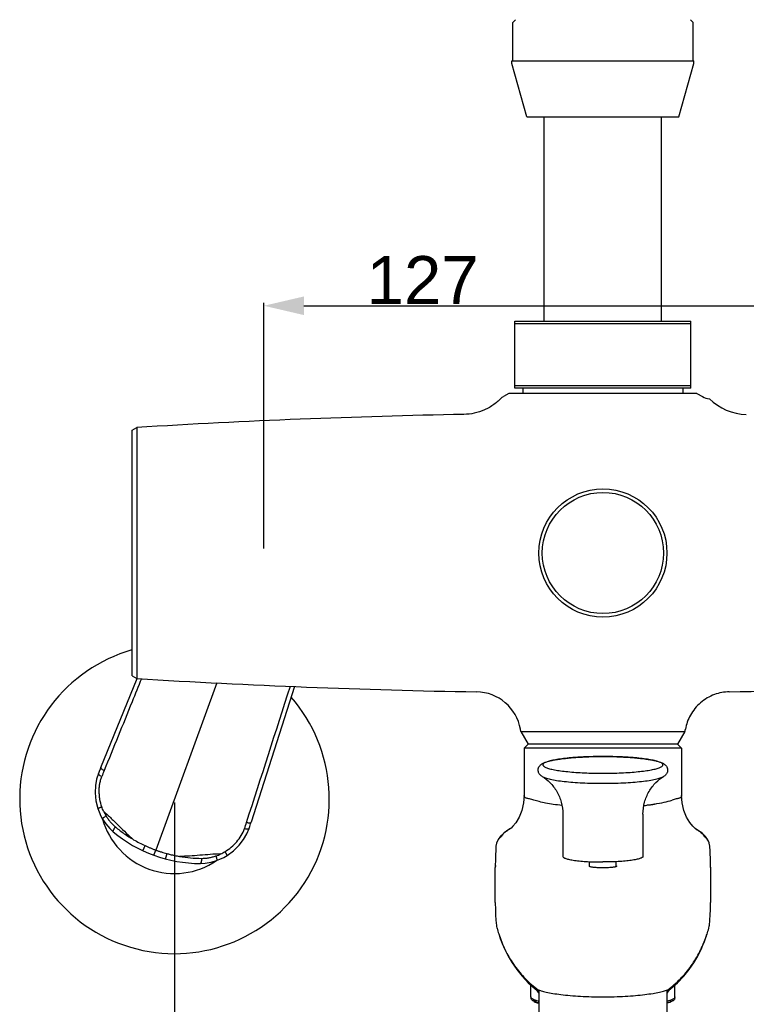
# Model space of a CAD drawing. Header units: millimetres. Extents: x 687 to 1107, y -116 to 478.
# Tile 6 of 49: x 734 to 780, y -20 to 41. Entities that reach past the tile are written whole.
import ezdxf

# ---------------------------------------------------------------- set-up
doc = ezdxf.new("R2010")
doc.units = ezdxf.units.MM
doc.header["$LTSCALE"] = 0.1
for name, color, linetype in [('DEF_LAYER_ASSEM_MEMBER', 7, 'Continuous'), ('DIM', 3, 'Continuous'), ('MEMBER', 7, 'Continuous')]:
    doc.layers.add(name, color=color, linetype=linetype)
doc.styles.get("Standard").update_dxf_attribs({"font": 'arial_0.ttf'})
doc.dimstyles.new('DIMSTYLE_1', dxfattribs={"dimtxt": 3, "dimasz": 2.5, "dimexe": 0.18, "dimexo": 0.0625, "dimgap": 0.09, "dimtad": 1, "dimdec": 3, "dimdsep": 46, "dimtxsty": 'Standard', "dimblk": '_FILLED', "dimblk1": '_FILLED', "dimblk2": '_FILLED', "dimcen": 0.09, "dimadec": 0, "dimazin": 0, "dimtp": 0.5, "dimtm": 0.5, "dimtfac": 1, "dimtdec": 3, "dimtofl": 0, "dimtmove": 0, "dimatfit": 3, "dimldrblk": '_FILLED', "dimfxl": 1, "dimtolj": 1, "dimarcsym": 0})

# ---------------------------------------------------------------- blocks, each defined once
blk = doc.blocks.new('_FILLED')
at = {"color": 0, "linetype": 'ByBlock'}
blk.add_solid([(0, 0), (-1, 0.233), (-1, -0.233)], dxfattribs=at)
blk = doc.blocks.new('*D4')
at = {"layer": 'Defpoints', "color": 0, "linetype": 'Continuous', "transparency": 16777216}
for p in [(792.047, 23.434), (749.713, 8.21), (792.047, 8.21)]:
    blk.add_point(p, dxfattribs=at)
at = {"layer": 'DIM', "color": 0, "linetype": 'Continuous', "lineweight": -2, "transparency": 16777216}
for p, q in [((749.713, 8.272), (749.713, 23.614)), ((752.213, 23.434), (789.547, 23.434)), ((792.047, 8.272), (792.047, 23.614))]:
    blk.add_line(p, q, dxfattribs=at)
at = {"layer": 'DIM', "color": 0, "linetype": 'Continuous', "lineweight": -2, "transparency": 16777216, "xscale": 2.5, "yscale": 2.5, "zscale": 2.5, "rotation": 180}
blk.add_blockref('_FILLED', (749.713, 23.434), dxfattribs=at)
at = {"layer": 'DIM', "color": 0, "linetype": 'Continuous', "lineweight": -2, "transparency": 16777216, "xscale": 2.5, "yscale": 2.5, "zscale": 2.5}
blk.add_blockref('_FILLED', (792.047, 23.434), dxfattribs=at)
at = {"layer": 'DIM', "color": 0, "linetype": 'Continuous', "transparency": 16777216, "insert": (759.624, 26.537), "char_height": 3, "attachment_point": 2}
blk.add_mtext('\\A1;127', dxfattribs=at)
blk = doc.blocks.new('*D5')
at = {"layer": 'Defpoints', "color": 0, "linetype": 'Continuous', "transparency": 16777216}
for p in [(744.127, -7.517), (797.633, -7.517), (797.633, -52.626)]:
    blk.add_point(p, dxfattribs=at)
at = {"layer": 'DIM', "color": 0, "linetype": 'Continuous', "lineweight": -2, "transparency": 16777216}
for p, q in [((744.127, -7.579), (744.127, -52.806)), ((797.633, -7.579), (797.633, -52.806)), ((746.627, -52.626), (795.133, -52.626))]:
    blk.add_line(p, q, dxfattribs=at)
at = {"layer": 'DIM', "color": 0, "linetype": 'Continuous', "lineweight": -2, "transparency": 16777216, "xscale": 2.5, "yscale": 2.5, "zscale": 2.5, "rotation": 180}
blk.add_blockref('_FILLED', (744.127, -52.626), dxfattribs=at)
at = {"layer": 'DIM', "color": 0, "linetype": 'Continuous', "lineweight": -2, "transparency": 16777216, "xscale": 2.5, "yscale": 2.5, "zscale": 2.5}
blk.add_blockref('_FILLED', (797.633, -52.626), dxfattribs=at)
at = {"layer": 'DIM', "color": 0, "linetype": 'Continuous', "transparency": 16777216, "insert": (771.143, -49.471), "char_height": 3, "attachment_point": 2}
blk.add_mtext('\\A1;130-210', dxfattribs=at)

msp = doc.modelspace()

# ---------------------------------------------------------------- linework, layer by layer
at = {"layer": 'DEF_LAYER_ASSEM_MEMBER', "color": 7, "linetype": 'Continuous'}
for p, q in [((765.4132, 41.2958), (765.2465, 41.1291)), ((776.3465, 41.2958), (776.5132, 41.1291)), ((765.2465, 38.7291), (765.2465, 41.1291)), ((776.5132, 38.7291), (776.5132, 41.1291)), ((765.1965, 38.7291), (776.5632, 38.7291)), ((765.1965, 38.5624), (765.1965, 38.7291)), ((766.1299, 35.2291), (765.1965, 38.5624)), ((775.6299, 35.2291), (776.5632, 38.5624)), ((776.5632, 38.5624), (776.5632, 38.7291)), ((766.1299, 35.2291), (775.6299, 35.2291)), ((766.8799, -19.2964), (766.8799, -21.6932)), ((774.8799, -19.2965), (774.8799, -21.6932))]:
    msp.add_line(p, q, dxfattribs=at)
msp.add_circle((770.8799, 7.9958), 4, dxfattribs=at)
at = {"layer": 'DEF_LAYER_ASSEM_MEMBER', "color": 9, "linetype": 'Continuous'}
msp.add_circle((770.8799, 7.9958), 3.7838, dxfattribs=at)
at = {"layer": 'MEMBER', "color": 7, "linetype": 'Continuous'}
for p, q in [((767.2132, 22.4624), (767.2132, 35.2291)), ((774.5465, 22.4624), (774.5465, 35.2291)), ((765.3799, 22.4624), (776.3799, 22.4624)), ((765.3799, 18.2958), (765.3799, 22.4624)), ((776.3799, 22.2958), (765.3799, 22.2958)), ((776.3799, 18.2958), (776.3799, 22.4624)), ((765.3799, 18.4624), (776.3799, 18.4624)), ((765.0132, 17.9624), (764.6668, 17.7624)), ((776.7465, 17.9624), (765.0132, 17.9624)), ((776.3799, 18.2958), (765.3799, 18.2958)), ((765.8799, 18.2958), (765.8799, 17.9624)), ((775.8799, 18.2958), (775.8799, 17.9624)), ((776.7465, 17.9624), (777.0929, 17.7624)), ((764.5806, 17.7181), (764.6668, 17.7624)), ((777.5303, 17.6304), (777.5303, 17.6304)), ((741.4799, 15.6624), (741.7716, 15.8309)), ((741.4799, 0.3291), (741.4799, 15.6624)), ((741.7716, 15.8309), (741.7716, 0.1607)), ((739.5233, -5.4003), (741.8056, 0.1588)), ((741.4799, 0.3291), (741.7716, 0.1607)), ((746.7629, -0.1101), (742.9619, -10.5533)), ((751.6127, -0.3316), (748.9078, -8.8179)), ((765.7559, -3.1455), (765.7324, -3.0124)), ((776.0038, -3.1455), (776.0273, -3.0125)), ((765.7559, -3.1455), (776.0038, -3.1455)), ((765.7559, -3.1455), (766.2132, -3.9376)), ((776.0038, -3.1455), (775.5465, -3.9376)), ((766.2132, -3.9376), (765.9632, -4.1876)), ((770.8799, -4.1876), (765.9632, -4.1876)), ((765.9632, -4.1876), (765.9632, -7.1452)), ((775.5465, -3.9376), (766.2132, -3.9376)), ((775.7967, -4.1877), (770.8799, -4.1876)), ((775.5465, -3.9376), (775.7967, -4.1877)), ((775.7967, -4.1877), (775.7967, -7.1453)), ((765.9632, -7.1485), (765.9632, -7.148)), ((775.7967, -7.148), (775.7967, -7.1485)), ((739.3401, -7.9539), (739.3401, -7.9539)), ((768.3799, -8.3077), (768.3799, -10.9484)), ((773.3799, -8.3077), (773.3799, -10.9484)), ((739.6314, -8.614), (739.6315, -8.6142)), ((765.4458, -8.8422), (765.2645, -9.0667)), ((776.6435, -9.2065), (776.639, -9.204)), ((776.8971, -9.3646), (776.6435, -9.2065)), ((764.6657, -9.5137), (764.4829, -9.6907)), ((764.2416, -10.11), (764.2408, -10.1126)), ((777.5191, -10.1126), (777.5183, -10.1099)), ((742.8443, -10.8764), (742.9619, -10.5533)), ((747.4072, -10.8901), (747.4072, -10.8901)), ((746.7597, -11.2085), (746.7596, -11.2086)), ((764.1606, -11.5231), (764.1602, -11.6436)), ((764.1604, -13.8304), (764.1604, -11.6441)), ((770.0465, -11.5754), (770.0465, -11.275)), ((771.7132, -11.5784), (771.7132, -11.275)), ((777.5996, -11.629), (777.5992, -11.5231)), ((777.5995, -11.6441), (777.5995, -13.8313)), ((777.5997, -11.6293), (777.5997, -11.6439)), ((764.1648, -14.2831), (764.1647, -14.2802)), ((777.5928, -14.283), (777.5928, -14.2802)), ((764.2325, -15.2481), (764.2411, -15.3073)), ((764.2332, -15.2524), (764.2333, -15.2534)), ((764.2411, -15.3073), (764.265, -15.4201)), ((777.5232, -15.2782), (777.5269, -15.2513)), ((777.5265, -15.2534), (777.5267, -15.2524)), ((777.5269, -15.2513), (777.5267, -15.2524)), ((764.265, -15.4201), (764.2671, -15.428)), ((777.3252, -15.9581), (777.3385, -15.92)), ((777.4952, -15.4206), (777.4931, -15.4283)), ((766.3799, -19.7134), (766.3799, -18.9767)), ((775.3799, -19.7134), (775.3799, -18.9767))]:
    msp.add_line(p, q, dxfattribs=at)
at = {"layer": 'MEMBER', "color": 9, "linetype": 'Continuous'}
for p, q in [((770.9319, -4.7104), (770.8799, -4.7103)), ((740.2966, -9.4081), (740.296, -9.4076)), ((745.7406, -11.3892), (745.7397, -11.3892)), ((764.1604, -11.6431), (764.1604, -11.6436)), ((775.3799, -19.7134), (775.3799, -19.7151))]:
    msp.add_line(p, q, dxfattribs=at)
at = {"layer": 'MEMBER', "color": 7, "linetype": 'Continuous'}
for points in [[(739.5232, -5.4004), (739.4855, -5.4931), (739.4216, -5.6524), (739.3717, -5.7791)], [(739.3717, -5.779), (739.2636, -6.1181), (739.192, -6.5145), (739.1708, -6.9718), (739.2209, -7.4719), (739.3401, -7.9539)], [(765.9632, -7.1487), (765.9313, -7.5943), (765.8191, -8.0855), (765.6479, -8.5059), (765.4458, -8.8422)], [(776.4924, -9.0635), (776.3111, -8.8379), (776.1098, -8.5014), (775.9396, -8.0817), (775.8283, -7.592), (775.7967, -7.1487)], [(739.3401, -7.9539), (739.4163, -8.1709), (739.5295, -8.4255), (739.6314, -8.614)], [(739.6315, -8.6142), (739.8303, -8.914), (740.0819, -9.2087), (740.296, -9.4076)], [(747.4072, -10.8901), (747.8084, -10.5974), (748.1682, -10.2466), (748.4459, -9.8827), (748.6458, -9.533), (748.781, -9.2036)], [(748.781, -9.2038), (748.8242, -9.0747), (748.8776, -8.9116), (748.9082, -8.8164)], [(765.1193, -9.206), (764.8823, -9.3513), (764.6657, -9.5137)], [(765.2645, -9.0667), (765.143, -9.1859), (765.1159, -9.2089)], [(776.6658, -9.2261), (776.6658, -9.2261), (776.6147, -9.184), (776.4924, -9.0635)], [(764.4829, -9.6907), (764.3319, -9.8998), (764.2416, -10.11)], [(777.2839, -9.6986), (777.1064, -9.5241), (776.8971, -9.3646)], [(777.5183, -10.1099), (777.4306, -9.9046), (777.2839, -9.6986)], [(764.2408, -10.1126), (764.2012, -10.311), (764.1938, -10.4457), (764.1925, -10.4918), (764.1877, -10.5794), (764.1835, -10.6712), (764.1793, -10.7656), (764.1754, -10.8648), (764.1717, -10.9674), (764.1685, -11.073), (764.1657, -11.1816), (764.1634, -11.2929), (764.1617, -11.4068), (764.1606, -11.5231)], [(777.5992, -11.5231), (777.5981, -11.4069), (777.5964, -11.2929), (777.5942, -11.1816), (777.5914, -11.0729), (777.5881, -10.9673), (777.5845, -10.8648), (777.5805, -10.7655), (777.5764, -10.6712), (777.5722, -10.5794), (777.5674, -10.492), (777.5661, -10.4461), (777.5588, -10.3117), (777.5191, -10.1126)], [(746.7597, -11.2085), (746.9587, -11.1297), (747.209, -11.0075), (747.4072, -10.8901)], [(745.7406, -11.3892), (746.0324, -11.3745), (746.4145, -11.3104), (746.7596, -11.2086)], [(764.1604, -13.8298), (764.1608, -13.9811), (764.1623, -14.1398), (764.1647, -14.2802)], [(777.5951, -14.2802), (777.5975, -14.1398), (777.5991, -13.9811), (777.5995, -13.8298)], [(764.1671, -14.283), (764.1749, -14.5952), (764.193, -14.9251), (764.2333, -15.2535)], [(777.5266, -15.2535), (777.5669, -14.9251), (777.5849, -14.5952), (777.5928, -14.283)], [(777.4949, -15.4203), (777.5184, -15.3095), (777.5232, -15.2782)], [(764.2668, -15.4284), (764.2907, -15.5118), (764.3189, -15.6062), (764.3464, -15.6943), (764.3725, -15.7752), (764.3964, -15.8469), (764.4166, -15.9061), (764.4338, -15.9557)], [(764.3965, -15.8465), (764.4731, -16.0757), (764.5907, -16.3899), (764.752, -16.7643), (764.9561, -17.1696), (765.2035, -17.588), (765.4955, -18.0099), (765.8338, -18.428), (766.2191, -18.8337), (766.6525, -19.2189), (766.7397, -19.2876)], [(775.02, -19.2878), (775.1036, -19.222), (775.5379, -18.8365), (775.9239, -18.4304), (776.2628, -18.012), (776.5554, -17.5896), (776.8032, -17.1707), (777.0076, -16.7648), (777.1692, -16.3899), (777.2869, -16.0754), (777.3507, -15.8843)], [(777.3385, -15.92), (777.358, -15.8632), (777.3818, -15.7922), (777.4084, -15.7104), (777.4365, -15.6207), (777.4654, -15.5245), (777.4931, -15.4283)]]:
    msp.add_lwpolyline(points, dxfattribs=at)
for centre, radius, start, end in [((777.5929, 18.6285), 1, 240, 266.401521), ((779.8977, 19.977), 3.3334, 224.74437, 268.911783), ((770.8799, -455.359), 472.0881, 91.054086, 93.535019), ((744.1269, -7.3526), 9.6667, 105.942258, 41.05654), ((770.8799, 471.3505), 472.0881, 266.464981, 269.042331), ((770.8799, 471.3505), 472.0881, 270.957672, 273.594086), ((762.9421, -3.5044), 2.8333, 10, 89.042813), ((744.1269, -7.3526), 4.6667, 195.692328, 304.307821), ((745.7515, -2.889), 8.5, 230.079842, 269.920915), ((766.9605, -19.7133), 0.5795, 180.012839, 192.618612), ((774.7994, -19.7133), 0.5795, 347.391485, 359.987194)]:
    msp.add_arc(centre, radius, start, end, dxfattribs=at)
at = {"layer": 'MEMBER', "color": 9, "linetype": 'Continuous'}
for centre, radius, start, end in [((-2728.9368, 1115.4458), 3654.7811, 342.0843493, 342.2243954), ((770.2441, -20.3465), 15.6154, 94.93589, 95.891488), ((770.5123, -23.5449), 18.8251, 93.673471, 94.911495), ((770.7289, -27.0167), 22.3037, 92.430739, 93.657263), ((770.8234, -29.2201), 24.5091, 91.750104, 92.432905), ((770.8783, -31.2494), 26.539, 90.116117, 91.734896), ((770.8799, -31.4919), 26.7815, 90.000023, 90.118434), ((770.8864, -30.9412), 26.2308, 88.251438, 89.900564), ((770.9454, -28.9747), 24.2635, 87.558418, 88.248954), ((771.0626, -26.4198), 21.7059, 86.318313, 87.580351), ((771.2956, -22.9038), 18.1822, 85.041269, 86.339368), ((771.5607, -19.872), 15.1388, 84.094195, 85.049341), ((758.8357, -13.3544), 20.6197, 157.876929, 159.001621), ((771.578, 7.2347), 15.1228, 277.099693, 277.766787), ((742.2507, -6.9728), 2.8008, 204.356491, 211.089216), ((729.0014, -2.4956), 20.6197, 340.998379, 342.123071), ((774.6789, -12.6052), 3.9252, 59.446165, 59.992865), ((764.961, -10.3264), 0.7512, 122.920175, 163.261597), ((766.5902, -11.8129), 2.9932, 122.806866, 123.480176), ((776.7989, -10.3264), 0.7512, 16.745663, 57.063084), ((745.8622, -2.5076), 8.5489, 239.909799, 245.318169), ((745.8035, -8.2568), 2.8126, 288.931013, 295.635597), ((745.6801, -8.0165), 3.0827, 295.770604, 301.234696), ((764.9178, -11.6442), 0.7574, 178.819029, 179.919705), ((764.915, -11.644), 0.7546, 170.825722, 178.82447), ((776.8454, -11.6441), 0.7542, 1.18585, 8.702744), ((776.8426, -11.6442), 0.7571, 0.041278, 1.190916), ((770.0713, -17.1098), 3.9881, 212.887326, 213.079851), ((770.0668, -17.1128), 3.9827, 213.079684, 213.79215), ((770.0555, -17.1203), 3.9692, 213.792186, 214.271778), ((770.0788, -17.1043), 3.9974, 214.274054, 216.740671), ((771.7585, -17.1563), 3.9039, 323.334908, 325.72735), ((771.752, -17.1518), 3.9119, 325.726961, 326.113425), ((771.7497, -17.1503), 3.9147, 326.113444, 326.661613), ((771.7478, -17.1491), 3.9169, 326.661585, 326.915152), ((771.7468, -17.1484), 3.9181, 326.91515, 327.132546), ((767.2098, -18.4675), 1.5633, 248.454596, 249.466714), ((774.55, -18.4673), 1.5635, 290.537577, 291.539297), ((775.1131, -19.5706), 0.3204, 307.730431, 311.61869)]:
    msp.add_arc(centre, radius, start, end, dxfattribs=at)
at = {"layer": 'MEMBER', "color": 7, "linetype": 'Continuous'}
for points, knots in [([(764.5805, 17.718), (764.4284, 17.5536), (764.0876, 17.253), (763.4975, 16.9151), (762.8569, 16.7052), (762.4136, 16.6532), (762.1953, 16.6492)], [0, 0, 0, 0, 0.2506953, 0.5043423, 0.7557597, 1, 1, 1, 1]), ([(778.7703, -0.6715), (778.456, -0.6767), (777.9718, -0.7664), (777.3825, -1.0451), (776.9681, -1.3373), (776.6145, -1.7006), (776.2466, -2.2387), (776.0819, -2.7029), (776.0273, -3.0124)], [0, 0, 0, 0, 0.241932, 0.3699813, 0.4999999, 0.6300188, 0.7580679, 1, 1, 1, 1]), ([(767.0952, -5.9626), (767.0685, -5.9466), (767.0141, -5.9102), (766.9385, -5.8381), (766.8847, -5.7595), (766.8543, -5.6828), (766.8354, -5.5961), (766.8362, -5.4837), (766.8814, -5.364), (766.9477, -5.2696), (767.0253, -5.2014), (767.1051, -5.1494), (767.2179, -5.0919), (767.3776, -5.0329), (767.595, -4.9738), (767.8472, -4.9212), (768.1352, -4.8738), (768.4573, -4.8317), (768.8104, -4.7952), (769.3306, -4.7535), (770.0234, -4.7193), (770.5894, -4.7103), (770.8799, -4.7103)], [0, 0, 0, 0, 0.019266, 0.0404719, 0.0645315, 0.0776392, 0.0914542, 0.1194076, 0.1459369, 0.1695799, 0.1903288, 0.2096176, 0.2285367, 0.2688223, 0.3149684, 0.3681743, 0.4286317, 0.4960129, 0.5697003, 0.6488702, 0.81975, 1, 1, 1, 1]), ([(770.8799, -4.7103), (771.1704, -4.7103), (771.7363, -4.7193), (772.4292, -4.7535), (772.9493, -4.7952), (773.3024, -4.8317), (773.6245, -4.8738), (773.9125, -4.9212), (774.1648, -4.9738), (774.3821, -5.0329), (774.5418, -5.0918), (774.6546, -5.1495), (774.7345, -5.2013), (774.8118, -5.2698), (774.8785, -5.3638), (774.9155, -5.4623), (774.9238, -5.5503), (774.9196, -5.6179), (774.9057, -5.6827), (774.875, -5.7594), (774.8213, -5.838), (774.7457, -5.9103), (774.6912, -5.9466), (774.6646, -5.9626)], [0, 0, 0, 0, 0.1802348, 0.3510997, 0.4302598, 0.5039381, 0.5713118, 0.6317626, 0.6849636, 0.7311041, 0.7713854, 0.7903137, 0.8095901, 0.8303128, 0.853995, 0.8804602, 0.8944488, 0.9085676, 0.92234, 0.935417, 0.9595401, 0.9807369, 1, 1, 1, 1]), ([(767.0952, -5.9626), (767.2677, -6.066), (767.613, -6.3402), (768.0316, -6.8861), (768.3145, -7.5649), (768.3799, -8.0599), (768.3799, -8.3077)], [0, 0, 0, 0, 0.216643, 0.4695288, 0.7331018, 1, 1, 1, 1]), ([(773.3799, -8.3077), (773.3799, -8.0599), (773.4453, -7.565), (773.7282, -6.8861), (774.1468, -6.3402), (774.492, -6.066), (774.6646, -5.9626)], [0, 0, 0, 0, 0.2668875, 0.5304636, 0.7833545, 1, 1, 1, 1]), ([(768.3799, -10.9484), (768.3799, -10.9761), (768.4138, -11.0086), (768.4559, -11.034), (768.5031, -11.0576), (768.5763, -11.0849), (768.6813, -11.1152), (768.8073, -11.1439), (768.9532, -11.171), (769.1828, -11.2058), (769.508, -11.2418), (769.9351, -11.2729), (770.3983, -11.292), (770.7174, -11.2963), (770.8799, -11.2963)], [0, 0, 0, 0, 0.0324177, 0.0447348, 0.0590004, 0.0935664, 0.1361829, 0.1866261, 0.2445799, 0.3095566, 0.4581011, 0.626963, 0.8100839, 1, 1, 1, 1]), ([(773.3799, -10.9484), (773.3799, -10.9761), (773.346, -11.0086), (773.3039, -11.034), (773.2567, -11.0576), (773.1834, -11.0849), (773.0784, -11.1152), (772.9524, -11.1439), (772.8066, -11.171), (772.577, -11.2058), (772.2517, -11.2418), (771.8246, -11.2729), (771.3614, -11.292), (771.0423, -11.2963), (770.8799, -11.2963)], [0, 0, 0, 0, 0.0324177, 0.0447348, 0.0590004, 0.0935664, 0.1361829, 0.1866261, 0.2445799, 0.3095566, 0.4581011, 0.626963, 0.8100839, 1, 1, 1, 1]), ([(770.0299, -11.5584), (770.0299, -11.5569), (770.0309, -11.5499), (770.0355, -11.5441), (770.0395, -11.5403)], [0, 0, 0, 0, 0.2165523, 1, 1, 1, 1]), ([(770.0395, -11.5758), (770.038, -11.5745), (770.0332, -11.5698), (770.0299, -11.5632), (770.0299, -11.5584)], [0, 0, 0, 0, 0.2964646, 1, 1, 1, 1]), ([(770.8799, -11.6609), (770.7814, -11.6609), (770.6374, -11.6585), (770.4527, -11.6495), (770.3314, -11.6403), (770.2273, -11.6286), (770.1432, -11.6147), (770.0824, -11.5988), (770.0497, -11.5847), (770.0395, -11.5758)], [0, 0, 0, 0, 0.3476786, 0.5079396, 0.6524985, 0.776981, 0.8777783, 0.9523354, 1, 1, 1, 1]), ([(771.7167, -11.5786), (771.7053, -11.5872), (771.6714, -11.6007), (771.6088, -11.6162), (771.5242, -11.6297), (771.4205, -11.641), (771.3003, -11.6499), (771.1184, -11.6586), (770.9768, -11.6609), (770.8799, -11.6609)], [0, 0, 0, 0, 0.0505363, 0.1272308, 0.2291591, 0.3538245, 0.4976354, 0.6564634, 1, 1, 1, 1]), ([(771.7299, -11.5584), (771.7299, -11.5602), (771.7285, -11.5684), (771.7219, -11.5748), (771.7167, -11.5786)], [0, 0, 0, 0, 0.2122281, 1, 1, 1, 1]), ([(771.7168, -11.5373), (771.7188, -11.5389), (771.725, -11.5445), (771.7299, -11.5526), (771.7299, -11.5584)], [0, 0, 0, 0, 0.3097791, 1, 1, 1, 1]), ([(766.7465, -19.2792), (766.7465, -19.2777), (766.7473, -19.2745), (766.7521, -19.2716), (766.759, -19.2705), (766.7684, -19.2706), (766.7804, -19.2718), (766.8017, -19.2754), (766.8189, -19.2794), (766.8312, -19.2825)], [0, 0, 0, 0, 0.0477974, 0.1008811, 0.1758803, 0.2791603, 0.4127924, 0.5774386, 1, 1, 1, 1]), ([(766.7871, -19.325), (766.7765, -19.3163), (766.7627, -19.3045), (766.7498, -19.2886), (766.7467, -19.2819), (766.7465, -19.2792)], [0, 0, 0, 0, 0.6615568, 0.8677472, 1, 1, 1, 1]), ([(766.8034, -19.3378), (766.8019, -19.3367), (766.7964, -19.3325), (766.791, -19.3282), (766.7871, -19.325)], [0, 0, 0, 0, 0.2632746, 1, 1, 1, 1]), ([(766.8735, -19.3873), (766.8668, -19.3828), (766.843, -19.3669), (766.8197, -19.3503), (766.8034, -19.3378)], [0, 0, 0, 0, 0.2820336, 1, 1, 1, 1]), ([(766.8312, -19.2825), (766.8599, -19.2896), (766.9264, -19.3092), (767.0396, -19.3426), (767.1806, -19.3806), (767.4201, -19.4377), (767.7808, -19.5055), (768.2802, -19.5763), (768.8571, -19.6368), (769.4955, -19.6824), (770.1768, -19.7098), (770.6431, -19.7158), (770.8799, -19.7157)], [0, 0, 0, 0, 0.0217639, 0.0508373, 0.0867054, 0.129003, 0.2316204, 0.3561099, 0.4993584, 0.6575262, 0.8261139, 1, 1, 1, 1]), ([(770.8799, -19.7157), (771.1166, -19.7158), (771.583, -19.7098), (772.2642, -19.6824), (772.9026, -19.6368), (773.4795, -19.5763), (773.9789, -19.5056), (774.3397, -19.4378), (774.5792, -19.3807), (774.7202, -19.3427), (774.8334, -19.3093), (774.8998, -19.2897), (774.9286, -19.2826)], [0, 0, 0, 0, 0.1738831, 0.3424673, 0.5006352, 0.643884, 0.7683761, 0.8709962, 0.9132945, 0.949163, 0.9782364, 1, 1, 1, 1]), ([(774.9564, -19.3379), (774.9514, -19.3417), (774.9285, -19.3588), (774.9049, -19.375), (774.8863, -19.3873)], [0, 0, 0, 0, 0.2177583, 1, 1, 1, 1]), ([(774.9286, -19.2826), (774.9409, -19.2795), (774.958, -19.2755), (774.9794, -19.2719), (774.9913, -19.2707), (775.0007, -19.2706), (775.0076, -19.2717), (775.0124, -19.2746), (775.0133, -19.2778), (775.0132, -19.2793)], [0, 0, 0, 0, 0.4225346, 0.5871773, 0.7208122, 0.8241008, 0.8991132, 0.9522088, 1, 1, 1, 1]), ([(774.9727, -19.3251), (774.9714, -19.3261), (774.966, -19.3305), (774.9606, -19.3347), (774.9564, -19.3379)], [0, 0, 0, 0, 0.2367064, 1, 1, 1, 1]), ([(775.0132, -19.2793), (775.0131, -19.282), (775.01, -19.2886), (774.9971, -19.3046), (774.9833, -19.3164), (774.9727, -19.3251)], [0, 0, 0, 0, 0.1322423, 0.338424, 1, 1, 1, 1]), ([(766.5277, -19.9725), (766.5097, -19.9625), (766.4773, -19.9427), (766.4278, -19.9029), (766.4006, -19.8654), (766.3949, -19.84)], [0, 0, 0, 0, 0.3221592, 0.591561, 1, 1, 1, 1]), ([(766.6717, -20.0373), (766.6581, -20.0321), (766.6091, -20.0129), (766.561, -19.991), (766.5277, -19.9725)], [0, 0, 0, 0, 0.2769756, 1, 1, 1, 1]), ([(766.5962, -20.0105), (766.6328, -20.0308), (766.719, -20.0693), (766.8081, -20.0995), (766.858, -20.1148)], [0, 0, 0, 0, 0.445533, 1, 1, 1, 1]), ([(766.865, -20.0994), (766.8473, -20.0945), (766.7823, -20.0757), (766.7179, -20.0547), (766.6717, -20.0373)], [0, 0, 0, 0, 0.2708006, 1, 1, 1, 1]), ([(775.0886, -20.037), (775.074, -20.0425), (775.0101, -20.0655), (774.9451, -20.0853), (774.8947, -20.0994)], [0, 0, 0, 0, 0.2290902, 1, 1, 1, 1]), ([(775.1635, -20.0105), (775.1269, -20.0308), (775.0408, -20.0693), (774.9516, -20.0995), (774.9018, -20.1148)], [0, 0, 0, 0, 0.445533, 1, 1, 1, 1]), ([(775.2322, -19.9724), (775.2219, -19.9781), (775.1753, -20.0024), (775.1267, -20.0227), (775.0886, -20.037)], [0, 0, 0, 0, 0.2234142, 1, 1, 1, 1]), ([(775.365, -19.8399), (775.3593, -19.8653), (775.3321, -19.9028), (775.2826, -19.9426), (775.2502, -19.9625), (775.2322, -19.9724)], [0, 0, 0, 0, 0.4084253, 0.6778294, 1, 1, 1, 1])]:
    msp.add_open_spline(points, degree=3, knots=knots, dxfattribs=at)
at = {"layer": 'MEMBER', "color": 9, "linetype": 'Continuous'}
for points, knots in [([(742.0654, 0.1446), (741.8695, -0.336), (741.0913, -2.2468), (740.3149, -4.1584), (739.7341, -5.5891)], [0, 0, 0, 0, 0.2515655, 1, 1, 1, 1]), ([(768.6413, -4.8135), (768.4939, -4.8288), (768.2207, -4.8613), (767.895, -4.914), (767.6698, -4.9614), (767.529, -4.9968), (767.4086, -5.0334), (767.3092, -5.0711), (767.231, -5.1097), (767.1742, -5.1491), (767.1378, -5.1902), (767.1256, -5.2366), (767.143, -5.2821), (767.183, -5.3226), (767.2437, -5.3618), (767.3257, -5.4002), (767.429, -5.4377), (767.5532, -5.4742), (767.6976, -5.5092), (767.9273, -5.5562), (768.2581, -5.6082), (768.7015, -5.6596), (769.1979, -5.701), (769.7353, -5.7314), (770.3005, -5.7499), (770.6852, -5.7541), (770.8799, -5.7541)], [0, 0, 0, 0, 0.0813289, 0.1510415, 0.1810618, 0.2076437, 0.230684, 0.2501246, 0.2659777, 0.2784132, 0.2878904, 0.2955452, 0.3034022, 0.3133614, 0.326398, 0.3428984, 0.362998, 0.3866897, 0.4139084, 0.44454, 0.5153809, 0.5976807, 0.689549, 0.7888038, 0.8931512, 1, 1, 1, 1]), ([(770.8799, -5.7541), (771.0745, -5.7541), (771.4592, -5.7499), (772.0244, -5.7314), (772.5618, -5.701), (773.0582, -5.6596), (773.5016, -5.6082), (773.8325, -5.5562), (774.0622, -5.5092), (774.2065, -5.4742), (774.3307, -5.4377), (774.434, -5.4002), (774.5161, -5.3618), (774.5767, -5.3226), (774.6168, -5.2821), (774.6341, -5.2366), (774.6219, -5.1902), (774.5855, -5.1491), (774.5287, -5.1097), (774.4506, -5.0711), (774.3511, -5.0334), (774.2307, -4.9968), (774.09, -4.9614), (773.8648, -4.914), (773.539, -4.8613), (773.2658, -4.8288), (773.1184, -4.8135)], [0, 0, 0, 0, 0.1068486, 0.2111959, 0.3104505, 0.4023187, 0.4846183, 0.5554589, 0.5860903, 0.6133089, 0.6370004, 0.6570998, 0.6736001, 0.6866364, 0.6965955, 0.7044524, 0.7121073, 0.7215846, 0.7340203, 0.7498736, 0.7693145, 0.792355, 0.8189371, 0.8489577, 0.9186707, 1, 1, 1, 1]), ([(739.734, -5.5891), (739.7021, -5.5716), (739.6569, -5.5448), (739.6025, -5.5067), (739.5704, -5.4811), (739.5459, -5.4569), (739.5272, -5.4329), (739.519, -5.4109), (739.5232, -5.4005)], [0, 0, 0, 0, 0.3731631, 0.5373629, 0.6794555, 0.795477, 0.8856612, 1, 1, 1, 1]), ([(739.5853, -5.9655), (739.5532, -5.9486), (739.5076, -5.9227), (739.4527, -5.8855), (739.42, -5.86), (739.395, -5.8362), (739.3782, -5.8149), (739.3694, -5.796), (739.3699, -5.7838), (739.3717, -5.7791)], [0, 0, 0, 0, 0.3694167, 0.5324364, 0.6743548, 0.7913196, 0.882298, 0.9491995, 1, 1, 1, 1]), ([(739.5916, -7.8552), (739.5403, -7.7024), (739.4798, -7.4671), (739.4358, -7.1475), (739.4228, -6.9058), (739.4296, -6.6643), (739.4532, -6.4647), (739.4828, -6.3074), (739.5194, -6.1526), (739.557, -6.0394), (739.5853, -5.9655)], [0, 0, 0, 0, 0.2509591, 0.3765908, 0.5021442, 0.627493, 0.7524139, 0.8146863, 0.8767506, 1, 1, 1, 1]), ([(767.0952, -5.9626), (767.123, -5.9793), (767.1887, -6.0111), (767.3021, -6.0527), (767.4405, -6.0932), (767.6711, -6.1482), (768.0143, -6.209), (768.4847, -6.2692), (769.0222, -6.318), (769.8276, -6.3672), (770.4531, -6.381), (770.8799, -6.381)], [0, 0, 0, 0, 0.0254288, 0.0569781, 0.0946494, 0.1383225, 0.2427096, 0.3676566, 0.5098976, 0.6655654, 1, 1, 1, 1]), ([(770.8799, -6.381), (771.3066, -6.381), (771.9321, -6.3672), (772.7376, -6.318), (773.275, -6.2692), (773.7454, -6.209), (774.0887, -6.1482), (774.3192, -6.0932), (774.4576, -6.0527), (774.571, -6.0111), (774.6367, -5.9793), (774.6645, -5.9626)], [0, 0, 0, 0, 0.3344346, 0.4901024, 0.6323434, 0.7572904, 0.8616775, 0.9053506, 0.9430219, 0.9745712, 1, 1, 1, 1]), ([(766.5603, -7.4299), (766.4755, -7.401), (766.3547, -7.369), (766.2042, -7.3373), (766.1186, -7.3173), (766.0502, -7.2933), (765.9989, -7.2585), (765.9676, -7.2081), (765.9632, -7.1691), (765.9632, -7.1487)], [0, 0, 0, 0, 0.3814811, 0.5305188, 0.6546238, 0.755248, 0.8375153, 0.9131993, 1, 1, 1, 1]), ([(775.7967, -7.1487), (775.7966, -7.1691), (775.7922, -7.208), (775.7611, -7.2584), (775.7099, -7.2932), (775.6418, -7.3172), (775.5565, -7.3371), (775.4064, -7.3687), (775.286, -7.4005), (775.2014, -7.4293)], [0, 0, 0, 0, 0.0869201, 0.1626979, 0.2450104, 0.3456349, 0.4697178, 0.6187122, 1, 1, 1, 1]), ([(739.3401, -7.9539), (739.3399, -7.9533), (739.3412, -7.9515), (739.3464, -7.9479), (739.3589, -7.9414), (739.3803, -7.932), (739.4102, -7.92), (739.4477, -7.9058), (739.4916, -7.8898), (739.5402, -7.8727), (739.5741, -7.8611), (739.5916, -7.8552)], [0, 0, 0, 0, 0.0066623, 0.0203437, 0.0730167, 0.1598477, 0.2798527, 0.4295406, 0.6035177, 0.7958942, 1, 1, 1, 1]), ([(768.3161, -7.7723), (768.1368, -7.75), (767.7984, -7.7038), (767.325, -7.6239), (766.9179, -7.5357), (766.6712, -7.4677), (766.5603, -7.43)], [0, 0, 0, 0, 0.3026328, 0.5718749, 0.8039244, 1, 1, 1, 1]), ([(774.0978, -7.6797), (774.0972, -7.6849), (774.0861, -7.691), (774.0729, -7.6961), (774.0585, -7.7006), (774.0395, -7.7057), (774.0154, -7.7113), (773.9863, -7.7172), (773.9569, -7.7225), (773.9173, -7.7292), (773.8673, -7.7367), (773.8169, -7.7436), (773.7762, -7.7486), (773.7454, -7.752), (773.7144, -7.7548), (773.6884, -7.7566), (773.6676, -7.7574), (773.6516, -7.7574), (773.6367, -7.7565), (773.6243, -7.754), (773.6217, -7.7495)], [0, 0, 0, 0, 0.0318701, 0.062463, 0.0928117, 0.1231077, 0.1837598, 0.2446323, 0.3057894, 0.3672585, 0.4911847, 0.6164561, 0.6795882, 0.7430415, 0.8068081, 0.870878, 0.9030267, 0.9352546, 0.9675923, 1, 1, 1, 1]), ([(774.0978, -7.6797), (774.3036, -7.6465), (774.675, -7.5786), (775.0413, -7.4837), (775.2014, -7.4293)], [0, 0, 0, 0, 0.5522615, 1, 1, 1, 1]), ([(739.8522, -8.419), (739.8194, -8.4411), (739.7616, -8.4816), (739.6968, -8.5322), (739.6591, -8.567), (739.6432, -8.5843), (739.635, -8.5963), (739.6308, -8.6043), (739.6298, -8.6111), (739.6314, -8.614)], [0, 0, 0, 0, 0.3957959, 0.7058202, 0.8214307, 0.9082283, 0.940726, 0.9662305, 1, 1, 1, 1]), ([(739.6992, -8.1279), (739.8633, -8.2732), (740.183, -8.5747), (740.6474, -9.0366), (741.1052, -9.4873), (741.4179, -9.7717), (741.5762, -9.9044)], [0, 0, 0, 0, 0.2544145, 0.509822, 0.7602626, 1, 1, 1, 1]), ([(739.8522, -8.419), (739.8912, -8.4846), (739.9752, -8.6119), (740.1154, -8.7923), (740.2703, -8.9596), (740.3831, -9.0613), (740.4412, -9.1098)], [0, 0, 0, 0, 0.2508377, 0.5011938, 0.7508807, 1, 1, 1, 1]), ([(740.2962, -9.4074), (740.2928, -9.4043), (740.2887, -9.3924), (740.2916, -9.3708), (740.3008, -9.3414), (740.3173, -9.3047), (740.3405, -9.2615), (740.381, -9.1948), (740.416, -9.1442), (740.441, -9.11)], [0, 0, 0, 0, 0.0403031, 0.1017883, 0.1918946, 0.3111154, 0.4572931, 0.625134, 1, 1, 1, 1]), ([(740.4413, -9.1098), (740.6189, -9.257), (740.9862, -9.5385), (741.3761, -9.7879), (741.5762, -9.9043)], [0, 0, 0, 0, 0.4991705, 1, 1, 1, 1]), ([(747.2786, -10.6523), (747.4162, -10.5688), (747.6792, -10.3802), (748.0248, -10.0408), (748.3093, -9.6507), (748.4444, -9.3589), (748.4975, -9.2093)], [0, 0, 0, 0, 0.251104, 0.502246, 0.7524853, 1, 1, 1, 1]), ([(748.4975, -9.2093), (748.533, -9.217), (748.5845, -9.2264), (748.6505, -9.2332), (748.692, -9.2347), (748.7264, -9.2326), (748.7529, -9.227), (748.7718, -9.2182), (748.7794, -9.2085), (748.7809, -9.2038)], [0, 0, 0, 0, 0.3694183, 0.5324393, 0.6743582, 0.791322, 0.882302, 0.9491991, 1, 1, 1, 1]), ([(748.6255, -8.8253), (748.6613, -8.8324), (748.7131, -8.841), (748.7792, -8.8468), (748.8203, -8.8478), (748.8546, -8.845), (748.8844, -8.8387), (748.9048, -8.827), (748.9082, -8.8164)], [0, 0, 0, 0, 0.3731815, 0.5373864, 0.6794794, 0.7954974, 0.8856751, 1, 1, 1, 1]), ([(765.1084, -9.2116), (765.0961, -9.2187), (765.049, -9.2464), (765.0025, -9.2751), (764.9685, -9.297)], [0, 0, 0, 0, 0.2595157, 1, 1, 1, 1]), ([(764.939, -9.3163), (764.8472, -9.377), (764.7246, -9.4666), (764.6022, -9.6028), (764.5646, -9.6659), (764.5528, -9.6958)], [0, 0, 0, 0, 0.6028271, 0.8237648, 1, 1, 1, 1]), ([(776.6743, -9.2249), (776.687, -9.2325), (776.7356, -9.2615), (776.7835, -9.2918), (776.8184, -9.3149)], [0, 0, 0, 0, 0.2611052, 1, 1, 1, 1]), ([(776.8184, -9.3149), (776.8692, -9.3485), (776.9601, -9.4129), (777.0757, -9.5117), (777.158, -9.6033), (777.1955, -9.6662), (777.2073, -9.696)], [0, 0, 0, 0, 0.3316892, 0.6060053, 0.8258223, 1, 1, 1, 1]), ([(742.1674, -10.5964), (742.1668, -10.5959), (742.1664, -10.5931), (742.167, -10.5884), (742.1687, -10.5807), (742.1731, -10.5651), (742.1822, -10.5388), (742.1969, -10.4999), (742.2162, -10.4519), (742.2393, -10.397), (742.265, -10.3373), (742.2831, -10.2963), (742.2925, -10.2754)], [0, 0, 0, 0, 0.0070868, 0.02122, 0.0434928, 0.0744083, 0.1626691, 0.2843317, 0.4359384, 0.6108331, 0.8015109, 1, 1, 1, 1]), ([(742.2924, -10.2754), (742.3471, -10.301), (742.4581, -10.3487), (742.6246, -10.4205), (742.7919, -10.49), (742.904, -10.5358), (742.9619, -10.5533)], [0, 0, 0, 0, 0.249877, 0.4998736, 0.7499101, 1, 1, 1, 1]), ([(742.9619, -10.5533), (742.9902, -10.5638), (743.0477, -10.5824), (743.1328, -10.6139), (743.2194, -10.6408), (743.3347, -10.677), (743.4789, -10.7217), (743.5951, -10.755), (743.6534, -10.7706)], [0, 0, 0, 0, 0.1250229, 0.250071, 0.3751078, 0.5001277, 0.7501044, 1, 1, 1, 1]), ([(743.6534, -10.7706), (743.6471, -10.7926), (743.6346, -10.8357), (743.616, -10.898), (743.5983, -10.9549), (743.5823, -11.004), (743.5685, -11.0433), (743.5586, -11.0693), (743.5519, -11.0842), (743.5483, -11.0911), (743.5457, -11.0952), (743.5436, -11.097), (743.5428, -11.097)], [0, 0, 0, 0, 0.1984652, 0.3891333, 0.5640284, 0.7156428, 0.8373158, 0.9255854, 0.9565042, 0.9787793, 0.9929134, 1, 1, 1, 1]), ([(743.6534, -10.7706), (743.7184, -10.7885), (743.8324, -10.8184), (743.9962, -10.8567), (744.1437, -10.8905), (744.292, -10.9195), (744.391, -10.938), (744.4406, -10.9469)], [0, 0, 0, 0, 0.2504555, 0.4381237, 0.6255926, 0.8129063, 1, 1, 1, 1]), ([(747.0203, -10.7925), (746.8012, -10.7984), (746.3625, -10.8238), (745.7098, -10.8791), (745.0694, -10.9302), (744.6471, -10.947), (744.4406, -10.9469)], [0, 0, 0, 0, 0.2544145, 0.509822, 0.7602626, 1, 1, 1, 1]), ([(744.4406, -10.9468), (744.6687, -10.9862), (745.1277, -11.0458), (745.59, -11.0663), (745.8207, -11.0677)], [0, 0, 0, 0, 0.5008295, 1, 1, 1, 1]), ([(745.8207, -11.068), (745.8964, -11.0681), (746.0482, -11.0626), (746.2744, -11.0339), (746.4978, -10.986), (746.644, -10.9424), (746.716, -10.9172)], [0, 0, 0, 0, 0.2491288, 0.4988174, 0.7491668, 1, 1, 1, 1]), ([(746.716, -10.9172), (746.7269, -10.9553), (746.7451, -11.0235), (746.7623, -11.1039), (746.7688, -11.1547), (746.7698, -11.1782), (746.7684, -11.1927), (746.7665, -11.2015), (746.7629, -11.2074), (746.7597, -11.2085)], [0, 0, 0, 0, 0.3958031, 0.7057956, 0.8213957, 0.90819, 0.9406889, 0.9661972, 1, 1, 1, 1]), ([(747.2779, -10.6527), (747.2875, -10.6685), (747.306, -10.6992), (747.3323, -10.7436), (747.3557, -10.784), (747.3753, -10.819), (747.3905, -10.8475), (747.4008, -10.8684), (747.4063, -10.8815), (747.4079, -10.8876), (747.4077, -10.8897), (747.4072, -10.8901)], [0, 0, 0, 0, 0.2040851, 0.3964541, 0.5704358, 0.7201355, 0.8401478, 0.9269909, 0.9796632, 0.9933404, 1, 1, 1, 1]), ([(745.8208, -11.068), (745.8179, -11.1104), (745.8122, -11.1716), (745.8004, -11.2487), (745.7904, -11.2967), (745.7794, -11.3355), (745.7676, -11.3639), (745.7559, -11.3823), (745.7451, -11.3887), (745.7406, -11.389)], [0, 0, 0, 0, 0.374866, 0.5427068, 0.6888845, 0.8081054, 0.8982117, 0.9596969, 1, 1, 1, 1]), ([(764.4335, -15.9558), (764.5426, -16.2742), (764.7404, -16.7451), (765.0714, -17.3426), (765.455, -17.9256), (766.0187, -18.603), (766.5488, -19.0713), (766.8312, -19.2825)], [0, 0, 0, 0, 0.2427963, 0.3668068, 0.4922701, 0.7457193, 1, 1, 1, 1]), ([(774.9286, -19.2826), (775.2108, -19.0716), (775.7406, -18.6036), (776.304, -17.9266), (776.6876, -17.344), (777.0185, -16.747), (777.2164, -16.2765), (777.3256, -15.9582)], [0, 0, 0, 0, 0.2542733, 0.507718, 0.6331814, 0.757194, 1, 1, 1, 1]), ([(766.4505, -19.8239), (766.4304, -19.8083), (766.3967, -19.7775), (766.3799, -19.7328), (766.3799, -19.7134)], [0, 0, 0, 0, 0.5673138, 1, 1, 1, 1]), ([(766.5552, -19.8865), (766.5449, -19.8815), (766.5086, -19.8631), (766.4737, -19.8419), (766.4505, -19.8239)], [0, 0, 0, 0, 0.2801497, 1, 1, 1, 1]), ([(766.6357, -19.9216), (766.6285, -19.9187), (766.6014, -19.9078), (766.5746, -19.8959), (766.5552, -19.8865)], [0, 0, 0, 0, 0.2642423, 1, 1, 1, 1]), ([(766.8652, -19.9963), (766.8466, -19.9912), (766.778, -19.9717), (766.7101, -19.9497), (766.6615, -19.9315)], [0, 0, 0, 0, 0.2715831, 1, 1, 1, 1]), ([(775.0985, -19.9314), (775.0832, -19.9372), (775.016, -19.9612), (774.9476, -19.9818), (774.8944, -19.9964)], [0, 0, 0, 0, 0.228374, 1, 1, 1, 1]), ([(775.2047, -19.8865), (775.1985, -19.8895), (775.1719, -19.902), (775.1449, -19.9134), (775.124, -19.9216)], [0, 0, 0, 0, 0.2358122, 1, 1, 1, 1]), ([(775.3092, -19.824), (775.3022, -19.8295), (775.2691, -19.8532), (775.2332, -19.8727), (775.2047, -19.8865)], [0, 0, 0, 0, 0.2207033, 1, 1, 1, 1]), ([(775.3799, -19.7151), (775.3796, -19.7316), (775.3673, -19.7687), (775.3414, -19.7964), (775.326, -19.8101)], [0, 0, 0, 0, 0.4448136, 1, 1, 1, 1])]:
    msp.add_open_spline(points, degree=3, knots=knots, dxfattribs=at)
for points in [[(739.6992, -8.1278), (739.6578, -8.0393), (739.6228, -7.9478), (739.5916, -7.8552)], [(764.2669, -15.4279), (764.2702, -15.4396), (764.2742, -15.4512), (764.2788, -15.4625)]]:
    msp.add_open_spline(points, degree=3, dxfattribs=at)

# ---------------------------------------------------------------- dimensions: what is measured, and where the dimension line sits
at = {"layer": 'DIM', "color": 3, "linetype": 'Continuous'}
for base, p1, p2, text, picture, middle in [((792.0465, 23.4342), (749.7132, 8.2096), (792.0465, 8.2096), '127', '*D4', (759.6241, 23.4342)), ((797.6329, -52.6264), (744.1269, -7.5166), (797.6329, -7.5166), '130-210', '*D5', (771.1425, -52.6264))]:
    dim = msp.add_linear_dim(base=base, p1=p1, p2=p2, text=text, dimstyle='DIMSTYLE_1', dxfattribs=at)
    dim.commit()
    dim.dimension.update_dxf_attribs({"geometry": picture, "text_midpoint": middle, "dimtype": 160})

doc.saveas('drawing.dxf')
